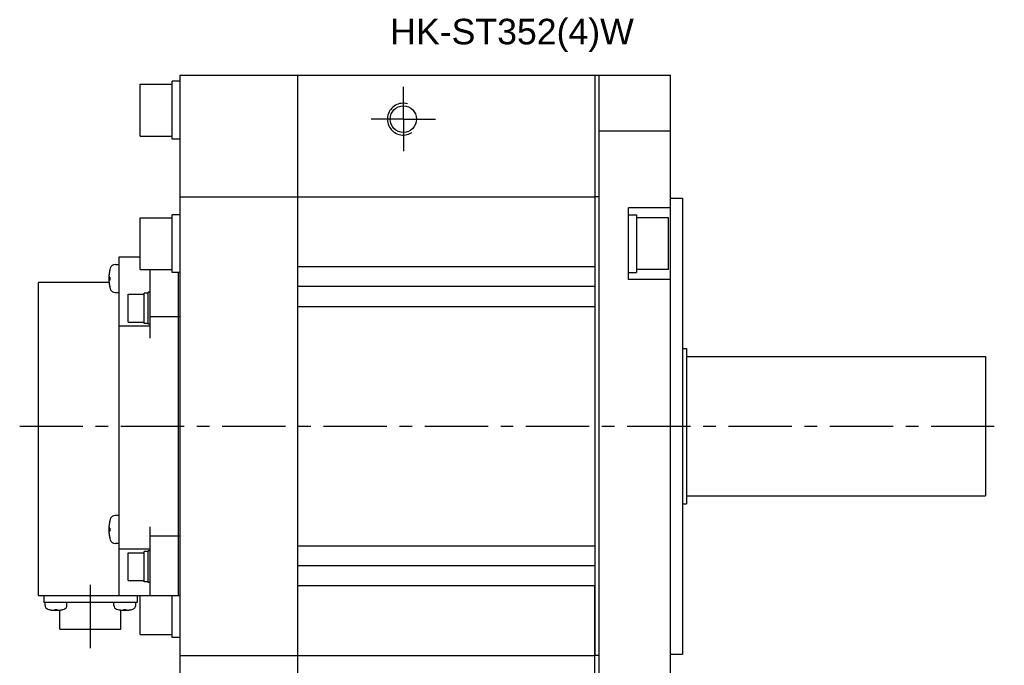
# Model space of a CAD drawing. Header units: millimetres. Extents: x 74 to 1063, y 533 to 799.
# Tile 3 of 4: x 465 to 712, y 619 to 781. Entities that reach past the tile are written whole.
import ezdxf

# ---------------------------------------------------------------- set-up
doc = ezdxf.new("R2010")
doc.units = ezdxf.units.MM
doc.linetypes.add('CENTER', pattern=[50.8, 31.75, -6.35, 6.35, -6.35])
doc.layers.add('CTR', color=2, linetype='CENTER')
doc.layers.add('TEXT', color=5, linetype='Continuous')
doc.styles.get("Standard").update_dxf_attribs({"font": 'arial.ttf'})

msp = doc.modelspace()

# ---------------------------------------------------------------- linework, layer by layer
for p, q in [((505.42, 590.45), (505.42, 766.95)), ((505.42, 766.95), (628.42, 766.95)), ((534.92, 590.95), (534.92, 766.95)), ((609.42, 766.95), (609.42, 718.95)), ((610.42, 766.95), (610.42, 752.98)), ((628.42, 590.95), (628.42, 766.95)), ((495.42, 751.69), (495.42, 764.69)), ((495.42, 764.69), (503.42, 764.69)), ((503.42, 750.94), (503.42, 765.44)), ((505.42, 765.44), (503.42, 765.44)), ((495.42, 751.69), (503.42, 751.69)), ((505.42, 750.94), (503.42, 750.94)), ((610.42, 752.98), (610.42, 604.91)), ((610.42, 752.98), (628.42, 752.98)), ((505.42, 736.45), (609.42, 736.45)), ((609.42, 736.45), (609.42, 621.45)), ((610.42, 736.45), (609.42, 736.45)), ((628.42, 736.1), (631.42, 736.1)), ((631.42, 736.1), (631.42, 621.8)), ((617.92, 715.7), (617.92, 733.7)), ((628.42, 733.7), (617.92, 733.7)), ((495.42, 718.2), (495.42, 731.2)), ((495.42, 731.2), (503.42, 731.2)), ((503.42, 717.45), (503.42, 731.95)), ((505.42, 731.95), (503.42, 731.95)), ((617.92, 731.95), (619.92, 731.95)), ((619.92, 731.95), (619.92, 717.45)), ((627.92, 731.2), (619.92, 731.2)), ((627.92, 718.2), (627.92, 731.2)), ((490.12, 636.45), (490.12, 721.45)), ((490.12, 721.45), (495.42, 721.45)), ((489.14, 719.47), (490.12, 719.47)), ((534.92, 718.95), (609.42, 718.95)), ((487.62, 716.34), (487.76, 716.34)), ((487.76, 718.02), (487.76, 717.99)), ((487.76, 716.34), (487.76, 715.6)), ((495.42, 718.2), (503.42, 718.2)), ((497.92, 701.02), (497.92, 718.2)), ((505.42, 717.45), (503.42, 717.45)), ((504.92, 717.45), (504.92, 636.45)), ((617.92, 717.45), (619.92, 717.45)), ((627.92, 718.2), (619.92, 718.2)), ((469.92, 636.45), (469.92, 714.95)), ((487.58, 714.95), (469.92, 714.95)), ((487.76, 715.6), (487.62, 715.6)), ((487.76, 713.96), (487.76, 713.92)), ((609.42, 713.95), (534.92, 713.95)), ((628.42, 715.7), (617.92, 715.7)), ((489.14, 712.47), (490.12, 712.47)), ((492.42, 705.02), (492.42, 712.02)), ((492.42, 712.02), (496.42, 712.02)), ((496.42, 704.72), (496.42, 712.32)), ((497.42, 712.32), (496.42, 712.32)), ((497.42, 704.52), (497.42, 712.52)), ((497.92, 712.52), (497.42, 712.52)), ((534.92, 708.95), (609.42, 708.95)), ((609.42, 708.95), (609.42, 648.95)), ((497.92, 706.45), (505.42, 706.45)), ((497.92, 704.02), (490.12, 704.02)), ((492.42, 705.02), (496.42, 705.02)), ((497.42, 704.72), (496.42, 704.72)), ((497.92, 704.52), (497.42, 704.52)), ((631.42, 698.45), (632.42, 698.45)), ((632.42, 698.45), (632.42, 659.45)), ((632.42, 696.45), (707.42, 696.45)), ((707.42, 696.45), (707.42, 661.45)), ((631.42, 659.45), (632.42, 659.45)), ((632.42, 661.45), (707.42, 661.45)), ((487.76, 655.07), (487.76, 655.04)), ((490.12, 656.52), (489.14, 656.52)), ((487.62, 653.39), (487.76, 653.39)), ((487.76, 652.65), (487.62, 652.65)), ((487.76, 653.39), (487.76, 652.65)), ((497.92, 636.45), (497.92, 653.73)), ((487.76, 651.01), (487.76, 650.97)), ((497.92, 651.44), (505.42, 651.44)), ((490.12, 649.52), (489.14, 649.52)), ((490.12, 648.21), (497.92, 648.21)), ((492.42, 640.21), (492.42, 647.21)), ((492.42, 647.21), (496.42, 647.21)), ((496.42, 639.91), (496.42, 647.51)), ((497.42, 647.51), (496.42, 647.51)), ((497.42, 639.71), (497.42, 647.71)), ((497.92, 647.71), (497.42, 647.71)), ((534.92, 648.95), (609.42, 648.95)), ((609.42, 643.95), (534.92, 643.95)), ((492.42, 640.21), (496.42, 640.21)), ((497.42, 639.91), (496.42, 639.91)), ((497.92, 639.71), (497.42, 639.71)), ((534.92, 638.95), (609.42, 638.95)), ((609.42, 590.95), (609.42, 638.95)), ((469.92, 636.45), (505.42, 636.45)), ((471.22, 636.45), (471.22, 634.75)), ((494.62, 634.75), (471.22, 634.75)), ((471.54, 634.01), (471.54, 634.75)), ((477.04, 634.01), (477.04, 634.75)), ((488.8, 634.01), (488.8, 634.75)), ((494.3, 634.01), (494.3, 634.75)), ((494.62, 636.45), (494.62, 634.75)), ((495.42, 626.7), (495.42, 636.45)), ((503.42, 625.95), (503.42, 636.45)), ((472.54, 632.97), (472.56, 632.97)), ((474.01, 632.85), (474.01, 632.97)), ((474.01, 632.97), (474.57, 632.97)), ((474.57, 632.97), (474.57, 632.85)), ((475.27, 628.05), (475.27, 632.82)), ((476.02, 632.97), (476.04, 632.97)), ((489.8, 632.97), (489.82, 632.97)), ((490.57, 628.05), (490.57, 632.82)), ((491.27, 632.85), (491.27, 632.97)), ((491.27, 632.97), (491.83, 632.97)), ((491.83, 632.97), (491.83, 632.85)), ((493.28, 632.97), (493.3, 632.97)), ((475.27, 628.05), (490.57, 628.05)), ((495.42, 626.7), (503.42, 626.7)), ((505.42, 625.95), (503.42, 625.95)), ((505.42, 621.45), (609.42, 621.45)), ((610.42, 621.45), (609.42, 621.45)), ((628.42, 621.8), (631.42, 621.8))]:
    msp.add_line(p, q)
msp.add_circle((561.42, 755.95), 3.32)
for centre, radius, start, end in [((489.14, 718.17), 1.3, 90, 163.3985), ((496.52, 715.97), 9, 163.3985, 196.6015), ((496.52, 715.97), 8.99, 167.0426, 171.8394), ((496.52, 715.97), 8.99, 188.1606, 192.9574), ((489.14, 713.77), 1.3, 196.6015, 270), ((496.52, 653.02), 9, 163.3985, 196.6015), ((496.52, 653.02), 8.99, 167.0426, 171.8394), ((489.14, 655.22), 1.3, 90, 163.3985), ((496.52, 653.02), 8.99, 188.1606, 192.9574), ((489.14, 650.82), 1.3, 196.6015, 270), ((472.54, 634.01), 1, 180, 253.0422), ((474.29, 639.75), 7, 253.0422, 286.9578), ((474.29, 639.75), 6.99, 255.7013, 260.3879), ((474.29, 639.75), 6.99, 279.6121, 284.2987), ((476.04, 634.01), 1, 286.9578, 0), ((489.8, 634.01), 1, 180, 253.0422), ((491.55, 639.75), 7, 253.0422, 286.9578), ((491.55, 639.75), 6.99, 255.7013, 260.3879), ((491.55, 639.75), 6.99, 279.6121, 284.2987), ((493.3, 634.01), 1, 286.9578, 0)]:
    msp.add_arc(centre, radius, start, end)
for points, knots in [([(487.62, 717.25), (487.62, 717.24), (487.62, 717.22), (487.61, 717.2), (487.61, 717.19), (487.61, 717.18), (487.61, 717.17), (487.61, 717.17), (487.61, 717.17), (487.61, 717.16), (487.61, 717.16), (487.61, 717.15), (487.61, 717.14), (487.61, 717.11), (487.6, 717.09), (487.6, 717.08), (487.6, 717.07), (487.6, 717.07), (487.6, 717.06), (487.6, 717.06), (487.6, 717.05), (487.6, 717.05), (487.6, 717.04), (487.6, 717.03), (487.6, 717.01), (487.59, 717), (487.59, 717), (487.59, 716.99), (487.59, 716.98), (487.59, 716.98), (487.59, 716.98), (487.59, 716.98), (487.59, 716.97), (487.59, 716.97), (487.59, 716.96), (487.59, 716.95), (487.59, 716.94), (487.59, 716.92), (487.59, 716.9), (487.59, 716.89), (487.59, 716.88), (487.59, 716.87), (487.59, 716.87), (487.59, 716.87), (487.58, 716.87), (487.58, 716.86), (487.58, 716.85), (487.58, 716.83), (487.58, 716.82), (487.58, 716.81), (487.58, 716.8), (487.58, 716.8), (487.58, 716.79), (487.58, 716.79), (487.58, 716.79), (487.58, 716.78), (487.58, 716.77), (487.58, 716.76), (487.58, 716.74), (487.58, 716.71), (487.58, 716.69), (487.58, 716.67)], [0, 0, 0, 0, 0.0625, 0.09375, 0.125, 0.140625, 0.15625, 0.164062, 0.167969, 0.171875, 0.179688, 0.1875, 0.21875, 0.25, 0.28125, 0.3125, 0.320312, 0.328125, 0.332031, 0.335938, 0.34375, 0.359375, 0.375, 0.40625, 0.4375, 0.453125, 0.46875, 0.484375, 0.492188, 0.496094, 0.5, 0.503906, 0.507812, 0.515625, 0.53125, 0.546875, 0.5625, 0.59375, 0.625, 0.640625, 0.65625, 0.664062, 0.667969, 0.671875, 0.679688, 0.6875, 0.71875, 0.75, 0.78125, 0.796875, 0.8125, 0.820312, 0.828125, 0.832031, 0.835938, 0.84375, 0.859375, 0.875, 0.90625, 0.9375, 1, 1, 1, 1]), ([(487.58, 716.67), (487.58, 716.67), (487.58, 716.66), (487.58, 716.64), (487.58, 716.64), (487.58, 716.63), (487.58, 716.63), (487.58, 716.62), (487.58, 716.62), (487.58, 716.61), (487.58, 716.6), (487.58, 716.58), (487.58, 716.58), (487.58, 716.57), (487.58, 716.56), (487.59, 716.56), (487.59, 716.56), (487.59, 716.55), (487.59, 716.54), (487.59, 716.54), (487.59, 716.53), (487.59, 716.52), (487.59, 716.52), (487.59, 716.52), (487.59, 716.52), (487.59, 716.51), (487.59, 716.51), (487.59, 716.5), (487.6, 716.48), (487.6, 716.47), (487.6, 716.47), (487.6, 716.46), (487.6, 716.46), (487.6, 716.45), (487.6, 716.45), (487.6, 716.44), (487.6, 716.43), (487.6, 716.42), (487.61, 716.42), (487.61, 716.41), (487.61, 716.41), (487.61, 716.4), (487.61, 716.4), (487.61, 716.39), (487.61, 716.38), (487.62, 716.36), (487.62, 716.35), (487.62, 716.34)], [0, 0, 0, 0, 0.0625, 0.125, 0.140625, 0.15625, 0.164062, 0.171875, 0.1875, 0.21875, 0.25, 0.28125, 0.3125, 0.328125, 0.335938, 0.34375, 0.359375, 0.375, 0.40625, 0.4375, 0.46875, 0.484375, 0.492188, 0.5, 0.507812, 0.515625, 0.53125, 0.5625, 0.59375, 0.625, 0.640625, 0.65625, 0.664062, 0.671875, 0.6875, 0.71875, 0.75, 0.78125, 0.8125, 0.828125, 0.835938, 0.84375, 0.859375, 0.875, 0.90625, 0.9375, 1, 1, 1, 1]), ([(487.62, 715.6), (487.62, 715.6), (487.62, 715.59), (487.61, 715.57), (487.61, 715.56), (487.61, 715.56), (487.61, 715.56), (487.61, 715.55), (487.61, 715.55), (487.61, 715.54), (487.61, 715.53), (487.6, 715.51), (487.6, 715.5), (487.6, 715.5), (487.6, 715.49), (487.6, 715.49), (487.6, 715.49), (487.6, 715.48), (487.6, 715.47), (487.6, 715.47), (487.59, 715.46), (487.59, 715.45), (487.59, 715.45), (487.59, 715.45), (487.59, 715.44), (487.59, 715.44), (487.59, 715.43), (487.59, 715.42), (487.59, 715.41), (487.59, 715.4), (487.59, 715.4), (487.59, 715.39), (487.59, 715.39), (487.59, 715.38), (487.58, 715.38), (487.58, 715.37), (487.58, 715.36), (487.58, 715.35), (487.58, 715.35), (487.58, 715.34), (487.58, 715.34), (487.58, 715.33), (487.58, 715.33), (487.58, 715.32), (487.58, 715.31), (487.58, 715.29), (487.58, 715.28), (487.58, 715.27)], [0, 0, 0, 0, 0.0625, 0.125, 0.140625, 0.15625, 0.164062, 0.171875, 0.1875, 0.21875, 0.25, 0.28125, 0.3125, 0.328125, 0.335938, 0.34375, 0.359375, 0.375, 0.40625, 0.4375, 0.46875, 0.484375, 0.492188, 0.5, 0.507812, 0.515625, 0.53125, 0.5625, 0.59375, 0.625, 0.640625, 0.65625, 0.664062, 0.671875, 0.6875, 0.71875, 0.75, 0.78125, 0.8125, 0.828125, 0.835938, 0.84375, 0.859375, 0.875, 0.90625, 0.9375, 1, 1, 1, 1]), ([(487.58, 715.27), (487.58, 715.26), (487.58, 715.25), (487.58, 715.23), (487.58, 715.21), (487.58, 715.2), (487.58, 715.2), (487.58, 715.19), (487.58, 715.19), (487.58, 715.19), (487.58, 715.18), (487.58, 715.17), (487.58, 715.16), (487.58, 715.14), (487.58, 715.12), (487.58, 715.1), (487.58, 715.09), (487.58, 715.09), (487.58, 715.08), (487.58, 715.08), (487.59, 715.08), (487.59, 715.07), (487.59, 715.06), (487.59, 715.05), (487.59, 715.03), (487.59, 715.02), (487.59, 715.02), (487.59, 715.01), (487.59, 715.01), (487.59, 715), (487.59, 715), (487.59, 715), (487.59, 715), (487.59, 714.99), (487.59, 714.98), (487.59, 714.97), (487.59, 714.96), (487.6, 714.94), (487.6, 714.92), (487.6, 714.91), (487.6, 714.9), (487.6, 714.9), (487.6, 714.89), (487.6, 714.89), (487.6, 714.89), (487.6, 714.88), (487.6, 714.87), (487.6, 714.85), (487.6, 714.84), (487.61, 714.83), (487.61, 714.82), (487.61, 714.82), (487.61, 714.82), (487.61, 714.81), (487.61, 714.81), (487.61, 714.8), (487.61, 714.79), (487.61, 714.78), (487.61, 714.76), (487.62, 714.73), (487.62, 714.71), (487.62, 714.7)], [0, 0, 0, 0, 0.0625, 0.09375, 0.125, 0.140625, 0.15625, 0.164062, 0.167969, 0.171875, 0.179688, 0.1875, 0.21875, 0.25, 0.28125, 0.3125, 0.320312, 0.328125, 0.332031, 0.335938, 0.34375, 0.359375, 0.375, 0.40625, 0.4375, 0.453125, 0.46875, 0.484375, 0.492188, 0.496094, 0.5, 0.503906, 0.507812, 0.515625, 0.53125, 0.546875, 0.5625, 0.59375, 0.625, 0.640625, 0.65625, 0.664062, 0.667969, 0.671875, 0.679688, 0.6875, 0.71875, 0.75, 0.78125, 0.796875, 0.8125, 0.820312, 0.828125, 0.832031, 0.835938, 0.84375, 0.859375, 0.875, 0.90625, 0.9375, 1, 1, 1, 1]), ([(487.62, 654.3), (487.62, 654.29), (487.62, 654.27), (487.61, 654.25), (487.61, 654.24), (487.61, 654.23), (487.61, 654.22), (487.61, 654.22), (487.61, 654.22), (487.61, 654.21), (487.61, 654.21), (487.61, 654.2), (487.61, 654.18), (487.61, 654.16), (487.6, 654.14), (487.6, 654.13), (487.6, 654.12), (487.6, 654.11), (487.6, 654.11), (487.6, 654.11), (487.6, 654.1), (487.6, 654.1), (487.6, 654.09), (487.6, 654.07), (487.6, 654.06), (487.59, 654.05), (487.59, 654.04), (487.59, 654.04), (487.59, 654.03), (487.59, 654.03), (487.59, 654.03), (487.59, 654.03), (487.59, 654.02), (487.59, 654.02), (487.59, 654.01), (487.59, 654), (487.59, 653.98), (487.59, 653.97), (487.59, 653.95), (487.59, 653.94), (487.59, 653.93), (487.59, 653.92), (487.59, 653.92), (487.59, 653.92), (487.58, 653.91), (487.58, 653.91), (487.58, 653.9), (487.58, 653.88), (487.58, 653.87), (487.58, 653.86), (487.58, 653.85), (487.58, 653.85), (487.58, 653.84), (487.58, 653.84), (487.58, 653.84), (487.58, 653.83), (487.58, 653.82), (487.58, 653.81), (487.58, 653.79), (487.58, 653.76), (487.58, 653.74), (487.58, 653.72)], [0, 0, 0, 0, 0.0625, 0.09375, 0.125, 0.140625, 0.15625, 0.164062, 0.167969, 0.171875, 0.179688, 0.1875, 0.21875, 0.25, 0.28125, 0.3125, 0.320312, 0.328125, 0.332031, 0.335938, 0.34375, 0.359375, 0.375, 0.40625, 0.4375, 0.453125, 0.46875, 0.484375, 0.492188, 0.496094, 0.5, 0.503906, 0.507812, 0.515625, 0.53125, 0.546875, 0.5625, 0.59375, 0.625, 0.640625, 0.65625, 0.664062, 0.667969, 0.671875, 0.679688, 0.6875, 0.71875, 0.75, 0.78125, 0.796875, 0.8125, 0.820312, 0.828125, 0.832031, 0.835938, 0.84375, 0.859375, 0.875, 0.90625, 0.9375, 1, 1, 1, 1]), ([(487.58, 653.72), (487.58, 653.72), (487.58, 653.71), (487.58, 653.69), (487.58, 653.68), (487.58, 653.68), (487.58, 653.68), (487.58, 653.67), (487.58, 653.67), (487.58, 653.66), (487.58, 653.65), (487.58, 653.63), (487.58, 653.62), (487.58, 653.62), (487.58, 653.61), (487.59, 653.61), (487.59, 653.61), (487.59, 653.6), (487.59, 653.59), (487.59, 653.58), (487.59, 653.58), (487.59, 653.57), (487.59, 653.57), (487.59, 653.57), (487.59, 653.56), (487.59, 653.56), (487.59, 653.55), (487.59, 653.54), (487.6, 653.53), (487.6, 653.52), (487.6, 653.51), (487.6, 653.51), (487.6, 653.51), (487.6, 653.5), (487.6, 653.5), (487.6, 653.49), (487.6, 653.48), (487.6, 653.47), (487.61, 653.47), (487.61, 653.46), (487.61, 653.46), (487.61, 653.45), (487.61, 653.45), (487.61, 653.44), (487.61, 653.43), (487.62, 653.41), (487.62, 653.4), (487.62, 653.39)], [0, 0, 0, 0, 0.0625, 0.125, 0.140625, 0.15625, 0.164062, 0.171875, 0.1875, 0.21875, 0.25, 0.28125, 0.3125, 0.328125, 0.335938, 0.34375, 0.359375, 0.375, 0.40625, 0.4375, 0.46875, 0.484375, 0.492188, 0.5, 0.507812, 0.515625, 0.53125, 0.5625, 0.59375, 0.625, 0.640625, 0.65625, 0.664062, 0.671875, 0.6875, 0.71875, 0.75, 0.78125, 0.8125, 0.828125, 0.835938, 0.84375, 0.859375, 0.875, 0.90625, 0.9375, 1, 1, 1, 1]), ([(487.62, 652.65), (487.62, 652.65), (487.62, 652.63), (487.61, 652.62), (487.61, 652.61), (487.61, 652.61), (487.61, 652.61), (487.61, 652.6), (487.61, 652.6), (487.61, 652.59), (487.61, 652.57), (487.6, 652.56), (487.6, 652.55), (487.6, 652.55), (487.6, 652.54), (487.6, 652.54), (487.6, 652.54), (487.6, 652.53), (487.6, 652.52), (487.6, 652.51), (487.59, 652.51), (487.59, 652.5), (487.59, 652.5), (487.59, 652.5), (487.59, 652.49), (487.59, 652.49), (487.59, 652.48), (487.59, 652.47), (487.59, 652.46), (487.59, 652.45), (487.59, 652.44), (487.59, 652.44), (487.59, 652.43), (487.59, 652.43), (487.58, 652.43), (487.58, 652.42), (487.58, 652.41), (487.58, 652.4), (487.58, 652.39), (487.58, 652.39), (487.58, 652.39), (487.58, 652.38), (487.58, 652.38), (487.58, 652.37), (487.58, 652.36), (487.58, 652.34), (487.58, 652.33), (487.58, 652.32)], [0, 0, 0, 0, 0.0625, 0.125, 0.140625, 0.15625, 0.164062, 0.171875, 0.1875, 0.21875, 0.25, 0.28125, 0.3125, 0.328125, 0.335938, 0.34375, 0.359375, 0.375, 0.40625, 0.4375, 0.46875, 0.484375, 0.492188, 0.5, 0.507812, 0.515625, 0.53125, 0.5625, 0.59375, 0.625, 0.640625, 0.65625, 0.664062, 0.671875, 0.6875, 0.71875, 0.75, 0.78125, 0.8125, 0.828125, 0.835938, 0.84375, 0.859375, 0.875, 0.90625, 0.9375, 1, 1, 1, 1]), ([(487.58, 652.32), (487.58, 652.31), (487.58, 652.29), (487.58, 652.27), (487.58, 652.26), (487.58, 652.25), (487.58, 652.25), (487.58, 652.24), (487.58, 652.24), (487.58, 652.23), (487.58, 652.23), (487.58, 652.22), (487.58, 652.21), (487.58, 652.19), (487.58, 652.16), (487.58, 652.15), (487.58, 652.14), (487.58, 652.14), (487.58, 652.13), (487.58, 652.13), (487.59, 652.12), (487.59, 652.12), (487.59, 652.11), (487.59, 652.1), (487.59, 652.08), (487.59, 652.07), (487.59, 652.07), (487.59, 652.06), (487.59, 652.05), (487.59, 652.05), (487.59, 652.05), (487.59, 652.05), (487.59, 652.04), (487.59, 652.04), (487.59, 652.03), (487.59, 652.02), (487.59, 652.01), (487.6, 651.99), (487.6, 651.97), (487.6, 651.96), (487.6, 651.95), (487.6, 651.94), (487.6, 651.94), (487.6, 651.94), (487.6, 651.94), (487.6, 651.93), (487.6, 651.92), (487.6, 651.9), (487.6, 651.89), (487.61, 651.88), (487.61, 651.87), (487.61, 651.87), (487.61, 651.86), (487.61, 651.86), (487.61, 651.86), (487.61, 651.85), (487.61, 651.84), (487.61, 651.83), (487.61, 651.81), (487.62, 651.78), (487.62, 651.76), (487.62, 651.75)], [0, 0, 0, 0, 0.0625, 0.09375, 0.125, 0.140625, 0.15625, 0.164062, 0.167969, 0.171875, 0.179688, 0.1875, 0.21875, 0.25, 0.28125, 0.3125, 0.320312, 0.328125, 0.332031, 0.335938, 0.34375, 0.359375, 0.375, 0.40625, 0.4375, 0.453125, 0.46875, 0.484375, 0.492188, 0.496094, 0.5, 0.503906, 0.507812, 0.515625, 0.53125, 0.546875, 0.5625, 0.59375, 0.625, 0.640625, 0.65625, 0.664062, 0.667969, 0.671875, 0.679688, 0.6875, 0.71875, 0.75, 0.78125, 0.796875, 0.8125, 0.820312, 0.828125, 0.832031, 0.835938, 0.84375, 0.859375, 0.875, 0.90625, 0.9375, 1, 1, 1, 1]), ([(473.12, 632.85), (473.14, 632.85), (473.18, 632.84), (473.21, 632.84), (473.23, 632.84), (473.25, 632.83), (473.26, 632.83), (473.28, 632.83), (473.29, 632.83), (473.29, 632.83), (473.3, 632.83), (473.31, 632.83), (473.32, 632.83), (473.34, 632.82), (473.36, 632.82), (473.37, 632.82), (473.38, 632.82), (473.39, 632.82), (473.4, 632.82), (473.4, 632.82), (473.4, 632.82), (473.41, 632.82), (473.43, 632.82), (473.44, 632.81), (473.46, 632.81), (473.47, 632.81), (473.47, 632.81), (473.48, 632.81), (473.48, 632.81), (473.5, 632.81), (473.51, 632.81), (473.53, 632.81), (473.55, 632.81), (473.57, 632.81), (473.59, 632.8), (473.63, 632.8), (473.66, 632.8), (473.69, 632.8)], [0, 0, 0, 0, 0.125, 0.1875, 0.21875, 0.25, 0.28125, 0.3125, 0.328125, 0.335938, 0.34375, 0.359375, 0.375, 0.40625, 0.4375, 0.46875, 0.484375, 0.492188, 0.5, 0.507812, 0.515625, 0.53125, 0.5625, 0.59375, 0.625, 0.640625, 0.65625, 0.664062, 0.671875, 0.6875, 0.71875, 0.75, 0.78125, 0.8125, 0.84375, 0.875, 1, 1, 1, 1]), ([(473.69, 632.8), (473.7, 632.8), (473.72, 632.8), (473.74, 632.8), (473.76, 632.81), (473.77, 632.81), (473.78, 632.81), (473.78, 632.81), (473.78, 632.81), (473.79, 632.81), (473.79, 632.81), (473.8, 632.81), (473.81, 632.81), (473.82, 632.81), (473.83, 632.82), (473.84, 632.82), (473.84, 632.82), (473.85, 632.82), (473.85, 632.82), (473.86, 632.82), (473.87, 632.82), (473.88, 632.82), (473.88, 632.82), (473.89, 632.82), (473.89, 632.83), (473.89, 632.83), (473.9, 632.83), (473.91, 632.83), (473.93, 632.83), (473.94, 632.84), (473.97, 632.84), (474, 632.85), (474.01, 632.85)], [0, 0, 0, 0, 0.125, 0.1875, 0.25, 0.28125, 0.3125, 0.328125, 0.335938, 0.34375, 0.359375, 0.375, 0.40625, 0.4375, 0.46875, 0.484375, 0.5, 0.515625, 0.53125, 0.5625, 0.59375, 0.625, 0.640625, 0.65625, 0.664062, 0.671875, 0.6875, 0.71875, 0.75, 0.8125, 0.875, 1, 1, 1, 1]), ([(474.57, 632.85), (474.58, 632.85), (474.6, 632.84), (474.63, 632.84), (474.64, 632.84), (474.65, 632.83), (474.66, 632.83), (474.67, 632.83), (474.67, 632.83), (474.67, 632.83), (474.68, 632.83), (474.68, 632.83), (474.69, 632.82), (474.71, 632.82), (474.71, 632.82), (474.72, 632.82), (474.73, 632.82), (474.73, 632.82), (474.74, 632.82), (474.75, 632.82), (474.75, 632.81), (474.76, 632.81), (474.77, 632.81), (474.77, 632.81), (474.78, 632.81), (474.78, 632.81), (474.79, 632.81), (474.79, 632.81), (474.81, 632.81), (474.83, 632.81), (474.86, 632.8), (474.88, 632.8), (474.9, 632.8)], [0, 0, 0, 0, 0.125, 0.1875, 0.25, 0.28125, 0.3125, 0.328125, 0.335938, 0.34375, 0.359375, 0.375, 0.40625, 0.4375, 0.46875, 0.484375, 0.5, 0.515625, 0.53125, 0.5625, 0.59375, 0.625, 0.640625, 0.65625, 0.664062, 0.671875, 0.6875, 0.71875, 0.75, 0.8125, 0.875, 1, 1, 1, 1]), ([(474.9, 632.8), (474.92, 632.8), (474.95, 632.8), (474.98, 632.8), (475.01, 632.81), (475.02, 632.81), (475.04, 632.81), (475.05, 632.81), (475.06, 632.81), (475.07, 632.81), (475.07, 632.81), (475.08, 632.81), (475.09, 632.81), (475.11, 632.81), (475.13, 632.81), (475.15, 632.82), (475.16, 632.82), (475.16, 632.82), (475.17, 632.82), (475.17, 632.82), (475.18, 632.82), (475.19, 632.82), (475.2, 632.82), (475.22, 632.82), (475.23, 632.82), (475.24, 632.82), (475.25, 632.82), (475.25, 632.83), (475.26, 632.83), (475.27, 632.83), (475.28, 632.83), (475.3, 632.83), (475.32, 632.83), (475.34, 632.84), (475.36, 632.84), (475.4, 632.84), (475.43, 632.85), (475.46, 632.85)], [0, 0, 0, 0, 0.125, 0.1875, 0.21875, 0.25, 0.28125, 0.3125, 0.328125, 0.335938, 0.34375, 0.359375, 0.375, 0.40625, 0.4375, 0.46875, 0.484375, 0.492188, 0.5, 0.507812, 0.515625, 0.53125, 0.5625, 0.59375, 0.625, 0.640625, 0.65625, 0.664062, 0.671875, 0.6875, 0.71875, 0.75, 0.78125, 0.8125, 0.84375, 0.875, 1, 1, 1, 1]), ([(490.38, 632.85), (490.4, 632.85), (490.44, 632.84), (490.47, 632.84), (490.49, 632.84), (490.51, 632.83), (490.52, 632.83), (490.54, 632.83), (490.55, 632.83), (490.55, 632.83), (490.56, 632.83), (490.57, 632.83), (490.58, 632.83), (490.6, 632.82), (490.62, 632.82), (490.63, 632.82), (490.64, 632.82), (490.65, 632.82), (490.66, 632.82), (490.66, 632.82), (490.66, 632.82), (490.67, 632.82), (490.69, 632.82), (490.7, 632.81), (490.72, 632.81), (490.73, 632.81), (490.73, 632.81), (490.74, 632.81), (490.74, 632.81), (490.76, 632.81), (490.77, 632.81), (490.79, 632.81), (490.81, 632.81), (490.83, 632.81), (490.85, 632.8), (490.89, 632.8), (490.92, 632.8), (490.95, 632.8)], [0, 0, 0, 0, 0.125, 0.1875, 0.21875, 0.25, 0.28125, 0.3125, 0.328125, 0.335938, 0.34375, 0.359375, 0.375, 0.40625, 0.4375, 0.46875, 0.484375, 0.492188, 0.5, 0.507812, 0.515625, 0.53125, 0.5625, 0.59375, 0.625, 0.640625, 0.65625, 0.664062, 0.671875, 0.6875, 0.71875, 0.75, 0.78125, 0.8125, 0.84375, 0.875, 1, 1, 1, 1]), ([(490.95, 632.8), (490.96, 632.8), (490.98, 632.8), (491, 632.8), (491.02, 632.81), (491.03, 632.81), (491.04, 632.81), (491.04, 632.81), (491.04, 632.81), (491.05, 632.81), (491.05, 632.81), (491.06, 632.81), (491.07, 632.81), (491.08, 632.81), (491.09, 632.82), (491.1, 632.82), (491.1, 632.82), (491.11, 632.82), (491.11, 632.82), (491.12, 632.82), (491.13, 632.82), (491.14, 632.82), (491.14, 632.82), (491.15, 632.82), (491.15, 632.83), (491.15, 632.83), (491.16, 632.83), (491.17, 632.83), (491.19, 632.83), (491.2, 632.84), (491.23, 632.84), (491.26, 632.85), (491.27, 632.85)], [0, 0, 0, 0, 0.125, 0.1875, 0.25, 0.28125, 0.3125, 0.328125, 0.335938, 0.34375, 0.359375, 0.375, 0.40625, 0.4375, 0.46875, 0.484375, 0.5, 0.515625, 0.53125, 0.5625, 0.59375, 0.625, 0.640625, 0.65625, 0.664062, 0.671875, 0.6875, 0.71875, 0.75, 0.8125, 0.875, 1, 1, 1, 1]), ([(491.83, 632.85), (491.84, 632.85), (491.86, 632.84), (491.89, 632.84), (491.9, 632.84), (491.91, 632.83), (491.92, 632.83), (491.93, 632.83), (491.93, 632.83), (491.93, 632.83), (491.94, 632.83), (491.94, 632.83), (491.95, 632.82), (491.97, 632.82), (491.97, 632.82), (491.98, 632.82), (491.99, 632.82), (491.99, 632.82), (492, 632.82), (492.01, 632.82), (492.01, 632.81), (492.02, 632.81), (492.03, 632.81), (492.03, 632.81), (492.04, 632.81), (492.04, 632.81), (492.05, 632.81), (492.05, 632.81), (492.07, 632.81), (492.09, 632.81), (492.12, 632.8), (492.14, 632.8), (492.16, 632.8)], [0, 0, 0, 0, 0.125, 0.1875, 0.25, 0.28125, 0.3125, 0.328125, 0.335938, 0.34375, 0.359375, 0.375, 0.40625, 0.4375, 0.46875, 0.484375, 0.5, 0.515625, 0.53125, 0.5625, 0.59375, 0.625, 0.640625, 0.65625, 0.664062, 0.671875, 0.6875, 0.71875, 0.75, 0.8125, 0.875, 1, 1, 1, 1]), ([(492.16, 632.8), (492.18, 632.8), (492.21, 632.8), (492.24, 632.8), (492.27, 632.81), (492.28, 632.81), (492.3, 632.81), (492.31, 632.81), (492.32, 632.81), (492.33, 632.81), (492.33, 632.81), (492.34, 632.81), (492.35, 632.81), (492.37, 632.81), (492.39, 632.81), (492.41, 632.82), (492.42, 632.82), (492.42, 632.82), (492.43, 632.82), (492.43, 632.82), (492.44, 632.82), (492.45, 632.82), (492.46, 632.82), (492.48, 632.82), (492.49, 632.82), (492.5, 632.82), (492.51, 632.82), (492.51, 632.83), (492.52, 632.83), (492.53, 632.83), (492.54, 632.83), (492.56, 632.83), (492.58, 632.83), (492.6, 632.84), (492.62, 632.84), (492.66, 632.84), (492.69, 632.85), (492.72, 632.85)], [0, 0, 0, 0, 0.125, 0.1875, 0.21875, 0.25, 0.28125, 0.3125, 0.328125, 0.335938, 0.34375, 0.359375, 0.375, 0.40625, 0.4375, 0.46875, 0.484375, 0.492188, 0.5, 0.507812, 0.515625, 0.53125, 0.5625, 0.59375, 0.625, 0.640625, 0.65625, 0.664062, 0.671875, 0.6875, 0.71875, 0.75, 0.78125, 0.8125, 0.84375, 0.875, 1, 1, 1, 1])]:
    msp.add_open_spline(points, degree=3, knots=knots)
at = {"layer": 'CTR', "ltscale": 0.5}
for p, q in [((561.42, 755.95), (561.42, 764.01)), ((561.42, 755.95), (553.36, 755.95)), ((561.42, 755.95), (561.42, 747.89)), ((561.42, 755.95), (569.48, 755.95)), ((465.18, 678.95), (712.16, 678.95)), ((482.92, 623.31), (482.92, 641.18))]:
    msp.add_line(p, q, dxfattribs=at)
msp.add_arc((561.42, 755.95), 4, 75, 345, dxfattribs=at)

# ---------------------------------------------------------------- texts
at = {"layer": 'TEXT', "insert": (588.67, 776.95), "char_height": 6.4, "attachment_point": 5}
msp.add_mtext_dynamic_manual_height_columns('\\A1;HK-ST352(4)W', width=39.75, gutter_width=12.5, heights=[0], dxfattribs=at)

doc.saveas('drawing.dxf')
